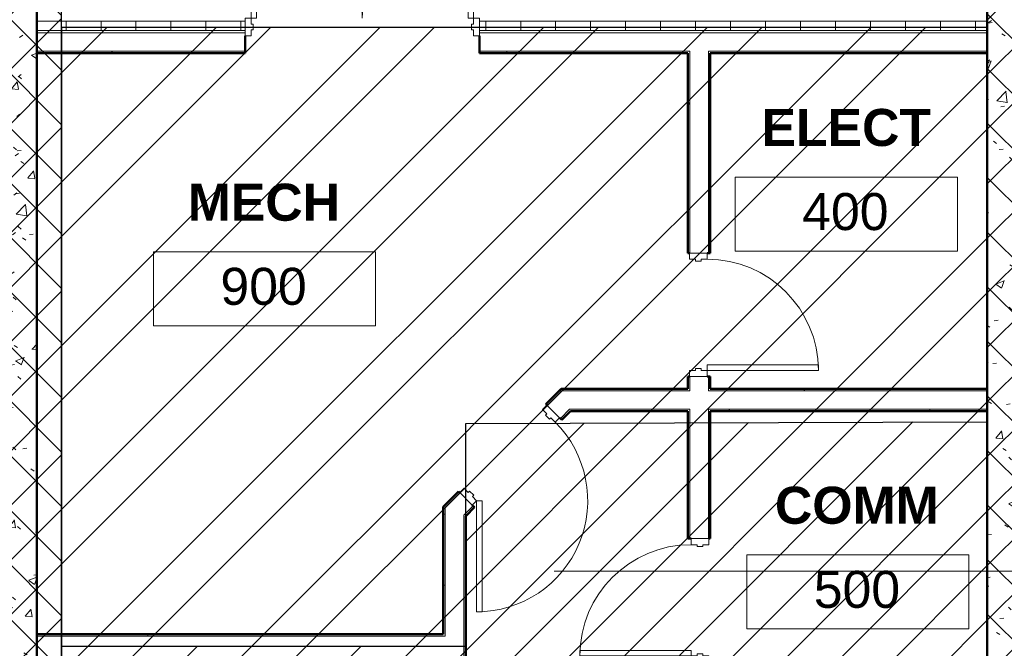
# Model space of a CAD drawing. Header units: inches. Extents: x -152 to 1372, y -763 to 594.
# Tile 8 of 13: x 455 to 774, y 105 to 308. Entities that reach past the tile are written whole.
import ezdxf

# ---------------------------------------------------------------- set-up
doc = ezdxf.new("R2010")
doc.units = ezdxf.units.IN
doc.header["$MEASUREMENT"] = 0
for name, color, linetype, lineweight in [('A-AREA-IDEN', 2, 'Continuous', 9), ('A-DOOR', 31, 'Continuous', 13), ('A-DOOR-FRAM', 31, 'Continuous', 20), ('A-WALL', 113, 'Continuous', 13), ('A-WALL-PATT', 111, 'Continuous', 50), ('I-WALL', 2, 'Continuous', 13), ('L-SITE-WALL', 31, 'Continuous', 13)]:
    doc.layers.add(name, color=color, linetype=linetype, lineweight=lineweight)
doc.styles.add('Arial_1', font='arial.ttf', dxfattribs={"height": 9})
doc.styles.add('Arial_B', font='arialbd.ttf', dxfattribs={"height": 12})
pattern_1 = [(50, (3279.594, -2263.219), (27.5427, -2.40992), [2.88, -31.68]), (355, (3279.594, -2263.22), (-5.32784, 28.88427), [2.304, -25.344]), (100.451, (3281.89, -2263.42), (22.21532, 26.47393), [2.448, -26.924]), (46.184, (3279.594, -2255.54), (40.98187, -6.35642), [4.32, -47.52]), (96.636, (3283.01, -2256.07), (35.89075, 37.4062), [3.671, -40.386]), (351.184, (3279.594, -2255.54), (35.89097, 37.4062), [3.456, -38.016]), (21, (3283.434, -2257.459), (22.92104, -15.46073), [2.88, -31.68]), (326, (3283.434, -2257.46), (9.34353, 27.84574), [2.304, -25.344]), (71.451, (3285.344, -2258.747), (32.26477, 12.38442), [2.448, -26.924]), (37.5, (3279.594, -2263.219), (0.466855, 12.782707), [1.267, -23.77, 1.267, -24.461, -25.44]), (37.5, (3279.594, -2263.219), (0.466855, 12.782707), [-50.765, 1.267, -24.173]), (7.5, (3279.594, -2263.219), (10.10159, 15.14509), [1.267, -13.402, 1.267, -23.194, -9.696]), (7.5, (3279.594, -2263.219), (10.10159, 15.14509), [-39.13, 1.267, -8.429]), (327.5, (3271.031, -2263.219), (20.49916, -0.86578), [1.267, -8.333, 1.267, -28.685, -39.744]), (327.5, (3271.031, -2263.219), (20.49916, -0.86578), [-39.552, 1.267, -38.477]), (317.5, (3267.19, -2263.219), (22.39478, 3.84429), [1.267, -11.213, 1.267, -18.624, -28.224]), (317.5, (3267.19, -2263.219), (22.39478, 3.84429), [-32.371, 1.267, -26.957])]
pattern_2 = [(0, (3279.594, -2263.219), (30.72, 7.68), [1.267, -21.773, 1.267, -21.773, -122.88]), (0, (3279.594, -2263.219), (30.72, 7.68), [-46.08, 1.267, -44.813, 1.267, -21.773, -53.76]), (0, (3279.594, -2263.219), (30.72, 7.68), [-115.2, 1.267, -14.093, 1.267, -37.133]), (120, (3291.114, -2259.379), (-22.011075, 22.7643), [1.267, -21.773, 1.267, -21.773, -122.88]), (120, (3291.114, -2259.379), (-22.011075, 22.7643), [-46.08, 1.267, -44.813, 1.267, -21.773, -53.76]), (120, (3291.114, -2259.379), (-22.011075, 22.7643), [-115.2, 1.267, -14.093, 1.267, -37.133]), (240, (3294.954, -2244.019), (-8.708925, -30.4443), [1.267, -21.773, 1.267, -21.773, -122.88]), (240, (3294.954, -2244.019), (-8.708925, -30.4443), [-46.08, 1.267, -44.813, 1.267, -21.773, -53.76]), (240, (3294.954, -2244.019), (-8.708925, -30.4443), [-115.2, 1.267, -14.093, 1.267, -37.133])]

# ---------------------------------------------------------------- blocks, each defined once
blk = doc.blocks.new('Door-Passage-Single-Flush - 36_ x 84_-580149-ARCHITECTURAL FLOOR PLAN')
at = {"layer": 'A-DOOR', "lineweight": 20}
for p, q in [((16.25, -2.875), (18, -2.875)), ((16.25, -38.875), (16.25, -2.875)), ((18, -2.875), (18, -38.875)), ((18, -38.875), (16.25, -38.875))]:
    blk.add_line(p, q, dxfattribs=at)
at = {"layer": 'A-DOOR', "lineweight": 9}
blk.add_arc((18, -2.875), 36, 180, 270, dxfattribs=at)
at = {"layer": 'A-DOOR-FRAM'}
for p, q in [((-20, 2.875), (-18, 2.875)), ((-20, -2.875), (-20, 2.875)), ((-18, 2.875), (-18, 0.9375)), ((-18, 0.9375), (-17.375, 0.9375)), ((-17.375, 0.9375), (-17.375, -0.9375)), ((17.375, 0.9375), (18, 0.9375)), ((17.375, -0.9375), (17.375, 0.9375)), ((18, 2.875), (20, 2.875)), ((18, 0.9375), (18, 2.875)), ((20, 2.875), (20, -2.875)), ((-18, -2.875), (-20, -2.875)), ((-18, -0.9375), (-18, -2.875)), ((-17.375, -0.9375), (-18, -0.9375)), ((18, -0.9375), (17.375, -0.9375)), ((18, -2.875), (18, -0.9375)), ((20, -2.875), (18, -2.875))]:
    blk.add_line(p, q, dxfattribs=at)
blk = doc.blocks.new('Door-Passage-Single-Flush - 36_ x 84_-580072-ARCHITECTURAL FLOOR PLAN')
at = {"layer": 'A-DOOR', "lineweight": 20}
for p, q in [((18, 38.875), (16.25, 38.875)), ((16.25, 38.875), (16.25, 2.875)), ((18, 2.875), (18, 38.875)), ((16.25, 2.875), (18, 2.875))]:
    blk.add_line(p, q, dxfattribs=at)
at = {"layer": 'A-DOOR', "lineweight": 9}
blk.add_arc((18, 2.875), 36, 90, 180, dxfattribs=at)
at = {"layer": 'A-DOOR-FRAM'}
for p, q in [((-18, 2.875), (-20, 2.875)), ((-20, 2.875), (-20, -2.875)), ((-18, 0.9375), (-18, 2.875)), ((-17.375, 0.9375), (-18, 0.9375)), ((-17.375, -0.9375), (-17.375, 0.9375)), ((18, 0.9375), (17.375, 0.9375)), ((17.375, 0.9375), (17.375, -0.9375)), ((18, 2.875), (18, 0.9375)), ((20, 2.875), (18, 2.875)), ((20, -2.875), (20, 2.875)), ((-20, -2.875), (-18, -2.875)), ((-18, -2.875), (-18, -0.9375)), ((-18, -0.9375), (-17.375, -0.9375)), ((17.375, -0.9375), (18, -0.9375)), ((18, -0.9375), (18, -2.875)), ((18, -2.875), (20, -2.875))]:
    blk.add_line(p, q, dxfattribs=at)
blk = doc.blocks.new('Door-Passage-Single-Flush - 36_ x 84_-579968-ARCHITECTURAL FLOOR PLAN')
at = {"layer": 'A-DOOR', "lineweight": 20}
for p, q in [((42.22, 29.57), (16.76, 4.11)), ((43.46, 28.33), (42.22, 29.57)), ((18, 2.87), (43.46, 28.33)), ((16.76, 4.11), (18, 2.87))]:
    blk.add_line(p, q, dxfattribs=at)
at = {"layer": 'A-DOOR', "lineweight": 9}
blk.add_arc((18, 2.87), 36, 45, 180, dxfattribs=at)
at = {"layer": 'A-DOOR-FRAM'}
for p, q in [((-18, 2.87), (-20, 2.87)), ((-20, 2.87), (-20, -2.88)), ((-18, 0.94), (-18, 2.87)), ((-17.38, 0.94), (-18, 0.94)), ((-17.38, -0.94), (-17.38, 0.94)), ((18, 0.94), (17.37, 0.94)), ((17.37, 0.94), (17.37, -0.94)), ((18, 2.87), (18, 0.94)), ((20, 2.87), (18, 2.87)), ((20, -2.88), (20, 2.87)), ((-20, -2.88), (-18, -2.88)), ((-18, -2.88), (-18, -0.94)), ((-18, -0.94), (-17.38, -0.94)), ((17.37, -0.94), (18, -0.94)), ((18, -0.94), (18, -2.88)), ((18, -2.88), (20, -2.88))]:
    blk.add_line(p, q, dxfattribs=at)
blk = doc.blocks.new('Door-Exterior-Double - 72_ x 84_-481738-ARCHITECTURAL FLOOR PLAN')
at = {"layer": 'A-DOOR', "lineweight": 20}
for p, q in [((-36, 5.4375), (-36, 41.4375)), ((-36, 41.4375), (-34.25, 41.4375)), ((-34.25, 41.4375), (-34.25, 5.4375)), ((36, 41.4375), (34.25, 41.4375)), ((34.25, 41.4375), (34.25, 5.4375)), ((36, 5.4375), (36, 41.4375)), ((-34.25, 5.4375), (-36, 5.4375)), ((34.25, 5.4375), (36, 5.4375))]:
    blk.add_line(p, q, dxfattribs=at)
at = {"layer": 'A-DOOR', "lineweight": 9}
for centre, start, end in [((-36, 5.4375), 0, 90), ((36, 5.4375), 90, 180)]:
    blk.add_arc(centre, 36, start, end, dxfattribs=at)
at = {"layer": 'A-DOOR-FRAM'}
for p, q in [((-36, 5.4375), (-38, 5.4375)), ((-38, 5.4375), (-38, -0.3125)), ((-36, 3.5), (-36, 5.4375)), ((-35.375, 3.5), (-36, 3.5)), ((-35.375, 1.625), (-35.375, 3.5)), ((36, 3.5), (35.375, 3.5)), ((35.375, 3.5), (35.375, 1.625)), ((36, 5.4375), (36, 3.5)), ((38, 5.4375), (36, 5.4375)), ((38, -0.3125), (38, 5.4375)), ((-36, -0.3125), (-36, 1.625)), ((-36, 1.625), (-35.375, 1.625)), ((35.375, 1.625), (36, 1.625)), ((36, 1.625), (36, -0.3125)), ((-38, -0.3125), (-36, -0.3125)), ((36, -0.3125), (38, -0.3125))]:
    blk.add_line(p, q, dxfattribs=at)
blk = doc.blocks.new('Room Tag - Room Tag-42828-ARCHITECTURAL FLOOR PLAN')
at = {"layer": 'A-AREA-IDEN'}
for p, q in [((-0.375, -0.0625), (-0.375, -0.3125)), ((-0.375, -0.0625), (0.375, -0.0625)), ((0.375, -0.0625), (0.375, -0.3125)), ((-0.375, -0.3125), (0.375, -0.3125))]:
    blk.add_line(p, q, dxfattribs=at)

msp = doc.modelspace()

# ---------------------------------------------------------------- hatches: boundary and pattern name
h = msp.add_hatch()
h.set_pattern_fill('ANSI37', color=256, scale=100)
h.paths.add_polyline_path([(0.001145, 503.99456), (0.001145, -0.00544), (468.001145, -0.00544), (468.001145, 503.99456)])
h = msp.add_hatch()
h.set_pattern_fill('ANSI37', color=256, scale=100)
h.paths.add_polyline_path([(1236.001145, 503.99456), (768.001145, 503.99456), (768.001145, -0.00544), (1236.001145, -0.00544)])
h = msp.add_hatch()
h.set_pattern_fill('ANSI32', color=256, scale=100)
h.paths.add_polyline_path([(768.001145, 305.99456), (468.001145, 305.99456), (468.001145, 105.49456), (599.001152, 105.49456), (599.001145, 177.61956), (768.001145, 178.24456)])
at = {"transparency": 33554687}
h = msp.add_hatch(dxfattribs=at)
h.set_pattern_fill('ANSI31', color=256, scale=100)
h.paths.add_polyline_path([(468.001145, 105.49456), (599.001152, 105.49456), (599.001145, 177.61956), (768.001145, 178.24456), (768.001145, 11.99456), (468.001145, 11.99456)])
at = {"layer": 'A-WALL-PATT', "lineweight": 9}
h = msp.add_hatch(dxfattribs=at)
h.set_pattern_fill('FP_1', color=256, style=0, pattern_type=2)
h.set_pattern_definition(pattern_1)
h.paths.add_polyline_path([(768.001145, 3.99456), (788.001145, 3.99456), (788.001145, 503.99456), (768.001145, 503.99456), (768.001145, 6.625027)])
h = msp.add_hatch(dxfattribs=at)
h.set_pattern_fill('FP_1', color=256, style=0, pattern_type=2)
h.set_pattern_definition(pattern_1)
h.paths.add_polyline_path([(460.001145, 3.99456), (460.001145, 483.99456), (440.001145, 483.99456), (440.001145, 3.99456)])
h = msp.add_hatch(dxfattribs=at)
h.set_pattern_fill('FP_3', color=256, style=0, pattern_type=2)
h.set_pattern_definition([(0, (3279.594, -2263.219), (0, 11.331), []), (90, (3279.594, -2263.219), (-11.331, 7e-16), [])])
h.paths.add_polyline_path([(603.501199, 304.99456), (768.001145, 304.99456), (768.001145, 307.99456), (603.501199, 307.99456), (603.501199, 305.18206)])
h.paths.add_polyline_path([(527.501199, 304.99456), (527.501199, 307.99456), (460.001145, 307.99456), (460.001145, 304.99456), (495.359341, 304.99456)])
h = msp.add_hatch(dxfattribs=at)
h.set_pattern_fill('FP_2', color=256, style=0, pattern_type=2)
h.set_pattern_definition(pattern_2)
h.paths.add_polyline_path([(677.626253, 297.61956), (768.001145, 297.61956), (768.001145, 298.24456), (677.626253, 298.24456)])
h.paths.add_polyline_path([(671.001253, 297.61956), (671.626253, 297.61956), (671.626253, 298.24456), (603.501199, 298.24456), (603.501199, 297.61956), (613.975309, 297.61956)])
h.paths.add_polyline_path([(527.501199, 297.61956), (527.501199, 298.24456), (460.001145, 298.24456), (460.001145, 297.61956), (495.359341, 297.61956)])
h = msp.add_hatch(dxfattribs=at)
h.set_pattern_fill('FP_2', color=256, style=0, pattern_type=2)
h.set_pattern_definition(pattern_2)
h.paths.add_polyline_path([(671.626253, 28.36956), (671.626253, 100.36956), (671.001253, 100.36956), (671.001253, 28.36956)])
h.paths.add_polyline_path([(671.001253, 140.36956), (671.626253, 140.36956), (671.626253, 181.61956), (671.001253, 181.61956)])
h.paths.add_polyline_path([(671.001253, 188.86956), (671.626253, 188.86956), (671.626253, 192.86956), (671.001253, 192.86956), (671.001253, 192.353431)])
h.paths.add_polyline_path([(671.626253, 232.86956), (671.626253, 297.61956), (671.001253, 297.61956), (671.001253, 232.86956), (671.501253, 232.86956)])
h = msp.add_hatch(dxfattribs=at)
h.set_pattern_fill('FP_2', color=256, style=0, pattern_type=2)
h.set_pattern_definition(pattern_2)
h.paths.add_polyline_path([(592.376145, 150.422599), (597.14499, 155.191444), (596.703048, 155.633386), (592.376145, 151.306483)])
h.paths.add_polyline_path([(625.429261, 183.475715), (630.198105, 188.24456), (629.314222, 188.24456), (624.987319, 183.917657), (625.340872, 183.564103)])
h = msp.add_hatch(dxfattribs=at)
h.set_pattern_fill('FP_2', color=256, style=0, pattern_type=2)
h.set_pattern_definition(pattern_2)
h.paths.add_polyline_path([(768.001145, 188.24456), (768.001145, 188.86956), (677.626253, 188.86956), (677.626253, 188.24456), (732.591278, 188.24456)])
h.paths.add_polyline_path([(671.626253, 188.24456), (671.626253, 188.86956), (629.939222, 188.86956), (629.314222, 188.24456), (630.198105, 188.24456)])
h = msp.add_hatch(dxfattribs=at)
h.set_pattern_fill('FP_2', color=256, style=0, pattern_type=2)
h.set_pattern_definition(pattern_2)
h.paths.add_polyline_path([(768.001145, 181.61956), (768.001145, 182.24456), (677.626253, 182.24456), (677.626253, 181.61956), (732.591278, 181.61956)])
h.paths.add_polyline_path([(671.626253, 181.61956), (671.626253, 182.24456), (632.683387, 182.24456), (632.058387, 181.61956), (671.001253, 181.61956)])
h = msp.add_hatch(dxfattribs=at)
h.set_pattern_fill('FP_2', color=256, style=0, pattern_type=2)
h.set_pattern_definition(pattern_2)
h.paths.add_polyline_path([(591.751145, 28.36956), (592.376145, 28.36956), (592.376145, 32.36956), (591.751145, 32.36956)])
h.paths.add_polyline_path([(591.751145, 72.36956), (592.376145, 72.36956), (592.376145, 100.74456), (591.751145, 100.74456), (591.751145, 97.262107)])
h.paths.add_polyline_path([(592.376145, 108.74456), (592.376145, 151.306483), (591.751145, 150.681483), (591.751145, 108.74456)])
h = msp.add_hatch(dxfattribs=at)
h.set_pattern_fill('FP_2', color=256, style=0, pattern_type=2)
h.set_pattern_definition(pattern_2)
h.paths.add_polyline_path([(591.751145, 108.74456), (591.751145, 109.36956), (460.001145, 109.36956), (460.001145, 108.74456), (554.667325, 108.74456)])

# ---------------------------------------------------------------- linework, layer by layer
for p, q in [((468.001145, -0.00544), (468.001145, 503.99456)), ((768.001145, 503.99456), (768.001145, -0.00544)), ((768.001145, 305.99456), (468.001145, 305.99456)), ((468.001145, 305.99456), (468.001145, 105.49456)), ((768.001145, 178.24456), (768.001145, 305.99456)), ((468.001145, 189.99456), (468.001145, 11.99456)), ((768.001145, 11.99456), (768.001145, 189.99456)), ((599.001145, 177.61956), (768.001145, 178.24456)), ((599.001152, 105.49456), (599.001145, 177.61956)), ((768.001145, 178.24456), (768.001145, 11.99456)), ((468.001145, 11.99456), (468.001145, 105.49456)), ((468.001145, 105.49456), (599.001152, 105.49456))]:
    msp.add_line(p, q)
at = {"layer": 'A-AREA-IDEN'}
msp.add_line((627.688881, 129.80684), (816.994148, 129.80684), dxfattribs=at)
at = {"layer": 'A-WALL'}
for p, q in [((527.501199, 307.99456), (460.001145, 307.99456)), ((768.001145, 307.99456), (603.501199, 307.99456)), ((527.501199, 304.99456), (460.001145, 304.99456)), ((527.501199, 304.24456), (460.001145, 304.24456)), ((768.001145, 304.99456), (603.501199, 304.99456)), ((768.001145, 304.24456), (603.501199, 304.24456)), ((527.501199, 298.24456), (460.001145, 298.24456)), ((671.626253, 298.24456), (603.501199, 298.24456)), ((671.626253, 298.24456), (671.626253, 232.86956)), ((677.626253, 298.24456), (677.626253, 232.86956)), ((768.001145, 298.24456), (677.626253, 298.24456)), ((671.626253, 192.86956), (671.626253, 188.24456)), ((677.626253, 188.24456), (677.626253, 192.86956)), ((671.626253, 188.24456), (630.198105, 188.24456)), ((768.001145, 188.24456), (677.626253, 188.24456)), ((632.683387, 182.24456), (629.671901, 179.233074)), ((671.626253, 182.24456), (632.683387, 182.24456)), ((671.626253, 182.24456), (671.626253, 140.36956)), ((768.001145, 182.24456), (677.626253, 182.24456)), ((677.626253, 140.36956), (677.626253, 182.24456)), ((592.376145, 150.422599), (597.14499, 155.191444)), ((592.376145, 150.422599), (592.376145, 108.74456)), ((601.38763, 150.948803), (598.376145, 147.937318)), ((598.376145, 147.937318), (598.376145, 72.36956)), ((592.376145, 108.74456), (460.001145, 108.74456))]:
    msp.add_line(p, q, dxfattribs=at)
at = {"layer": 'A-WALL', "lineweight": 50}
for p, q in [((527.501199, 297.61956), (527.501199, 303.24456)), ((603.501199, 303.24456), (603.501199, 297.61956)), ((460.001145, 297.61956), (527.501199, 297.61956)), ((603.501199, 297.61956), (671.001253, 297.61956)), ((678.251253, 297.61956), (768.001145, 297.61956))]:
    msp.add_line(p, q, dxfattribs=at)
at = {"layer": 'I-WALL', "lineweight": 50}
for p, q in [((671.001253, 297.61956), (671.001253, 232.86956)), ((678.251253, 232.86956), (678.251253, 297.61956)), ((671.001253, 232.86956), (671.501253, 232.86956)), ((677.251253, 232.86956), (678.251253, 232.86956)), ((671.501253, 192.86956), (671.001253, 192.86956)), ((671.001253, 192.86956), (671.001253, 188.86956)), ((678.251253, 192.86956), (677.251253, 192.86956)), ((678.251253, 188.86956), (678.251253, 192.86956)), ((629.939222, 188.86956), (624.987319, 183.917657)), ((671.001253, 188.86956), (629.939222, 188.86956)), ((768.001145, 188.86956), (678.251253, 188.86956)), ((624.987319, 183.917657), (625.340872, 183.564103)), ((629.406736, 179.498239), (630.113843, 178.791133)), ((630.113843, 178.791133), (632.94227, 181.61956)), ((632.94227, 181.61956), (671.001253, 181.61956)), ((671.001253, 181.61956), (671.001253, 140.36956)), ((678.251253, 181.61956), (768.001145, 181.61956)), ((678.251253, 140.36956), (678.251253, 181.61956)), ((596.703048, 155.633386), (591.751145, 150.681483)), ((597.056601, 155.279832), (596.703048, 155.633386)), ((591.751145, 150.681483), (591.751145, 109.36956)), ((599.001145, 147.678434), (601.829572, 150.506861)), ((601.829572, 150.506861), (601.122465, 151.213968)), ((599.001145, 72.36956), (599.001145, 147.678434)), ((671.001253, 140.36956), (672.001253, 140.36956)), ((677.751253, 140.36956), (678.251253, 140.36956)), ((591.751145, 109.36956), (460.001145, 109.36956))]:
    msp.add_line(p, q, dxfattribs=at)
at = {"layer": 'I-WALL'}
for p in [(625.429261, 183.475715), (629.314222, 188.24456)]:
    msp.add_line(p, (630.198105, 188.24456), dxfattribs=at)
at = {"layer": 'L-SITE-WALL', "lineweight": 50}
for p, q in [((460.001145, 3.99456), (460.001145, 503.99456)), ((768.001145, 503.99456), (768.001145, 3.99456))]:
    msp.add_line(p, q, dxfattribs=at)

# ---------------------------------------------------------------- block references
at = {"layer": 'A-AREA-IDEN', "xscale": 95.99999999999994, "yscale": 95.99999999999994, "zscale": 95.99999999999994}
for p in [(722.305734, 263.495918), (533.801275, 239.277803), (726.051507, 141.084204)]:
    msp.add_blockref('Room Tag - Room Tag-42828-ARCHITECTURAL FLOOR PLAN', p, dxfattribs=at)
at = {"layer": 'A-DOOR'}
msp.add_blockref('Door-Exterior-Double - 72_ x 84_-481738-ARCHITECTURAL FLOOR PLAN', (565.501199, 303.55706), dxfattribs=at)
for name, p, rotation in [('Door-Passage-Single-Flush - 36_ x 84_-580072-ARCHITECTURAL FLOOR PLAN', (674.376253, 212.86956), 270), ('Door-Passage-Single-Flush - 36_ x 84_-579968-ARCHITECTURAL FLOOR PLAN', (613.231669, 167.389036), 224.9999999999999), ('Door-Passage-Single-Flush - 36_ x 84_-580149-ARCHITECTURAL FLOOR PLAN', (674.876253, 120.36956), 270)]:
    msp.add_blockref(name, p, dxfattribs=dict(at, rotation=rotation))

# ---------------------------------------------------------------- texts
at = {"layer": 'A-AREA-IDEN', "char_height": 12, "attachment_point": 1}
for s, insert, width, style in [('ELECT', (694.820379, 279.570391), 66.357, 'Arial_B'), ('MECH', (508.942691, 255.352276), 59.994, 'Arial_B'), ('400', (708.027261, 252.319815), 33.633, 'Arial_1'), ('900', (519.522802, 228.1017), 33.633, 'Arial_1'), ('COMM', (699.189774, 157.158677), 64.842, 'Arial_B'), ('500', (711.773034, 129.908101), 33.633, 'Arial_1')]:
    msp.add_mtext(s, dxfattribs=dict(at, insert=insert, width=width, style=style))

doc.saveas('drawing.dxf')
